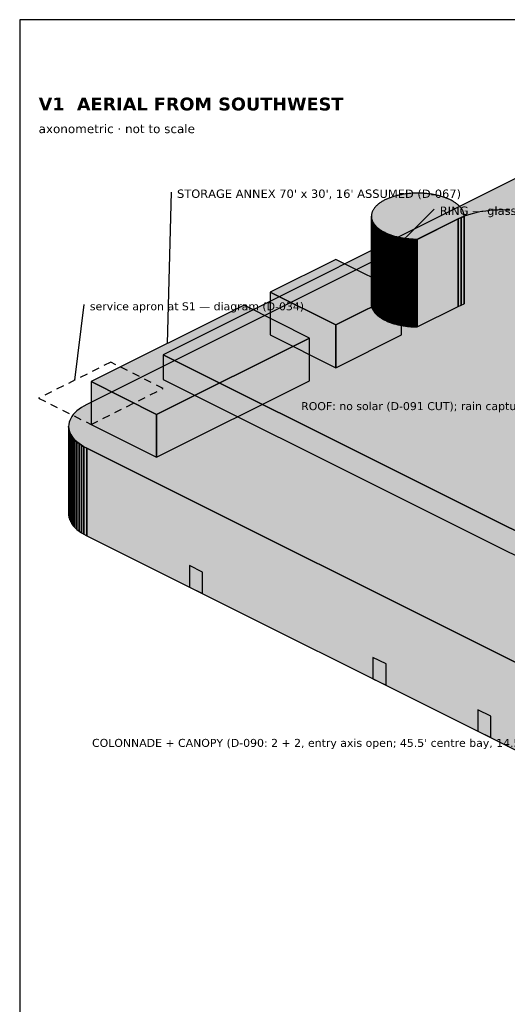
# Model space of a CAD drawing. Header units: inches. Extents: x 0.5 to 16.5, y 0.5 to 10.5.
# Tile 7 of 18: x 0.5 to 3.1, y 5.3 to 10.5. Entities that reach past the tile are written whole.
import ezdxf
from ezdxf.enums import TextEntityAlignment as Align

# ---------------------------------------------------------------- set-up
doc = ezdxf.new("R2010")
doc.units = ezdxf.units.IN
doc.header["$MEASUREMENT"] = 0
for name, color, linetype in [('A-ANNO-TEXT', 7, 'Continuous'), ('A-ANNO-VIEW', 7, 'Continuous'), ('A-MASS', 7, 'Continuous'), ('C-SITE-DIAG', 7, 'Continuous'), ('G-ANNO-TTLB', 7, 'Continuous')]:
    doc.layers.add(name, color=color, linetype=linetype)
doc.styles.add('KS-BOLD', font='DejaVuSans-Bold.ttf')
doc.styles.add('KS-REG', font='DejaVuSans.ttf')

msp = doc.modelspace()

# ---------------------------------------------------------------- hatches: boundary and pattern name
at = {"layer": 'A-MASS', "true_color": 0xc9c6be}
for points in [[(3.7054, 7.5044), (5.5641, 8.4338), (3.1167, 9.6575), (1.258, 8.7281)], [(2.7803, 9.5447), (2.7761, 9.5469), (2.7718, 9.549), (2.7674, 9.551), (2.7629, 9.553), (2.7583, 9.555), (2.7536, 9.5568), (2.7488, 9.5587), (2.744, 9.5604), (2.739, 9.5621), (2.734, 9.5638), (2.7288, 9.5653), (2.7237, 9.5668), (2.7184, 9.5683), (2.713, 9.5697), (2.7076, 9.571), (2.7022, 9.5722), (2.6967, 9.5734), (2.6911, 9.5745), (2.6854, 9.5756), (2.6798, 9.5766), (2.674, 9.5775), (2.6683, 9.5783), (2.6624, 9.5791), (2.6566, 9.5798), (2.6507, 9.5804), (2.6448, 9.5809), (2.6389, 9.5814), (2.6329, 9.5818), (2.6269, 9.5822), (2.621, 9.5824), (2.615, 9.5826), (2.609, 9.5827), (2.6029, 9.5827), (2.5969, 9.5827), (2.5909, 9.5826), (2.5849, 9.5824), (2.5789, 9.5822), (2.573, 9.5818), (2.567, 9.5814), (2.5611, 9.5809), (2.5552, 9.5804), (2.5493, 9.5798), (2.5434, 9.5791), (2.5376, 9.5783), (2.5319, 9.5775), (2.5261, 9.5766), (2.5204, 9.5756), (2.5148, 9.5745), (2.5092, 9.5734), (2.5037, 9.5722), (2.4982, 9.571), (2.4928, 9.5697), (2.4875, 9.5683), (2.4822, 9.5668), (2.477, 9.5653), (2.4719, 9.5638), (2.4669, 9.5621), (2.4619, 9.5604), (2.4571, 9.5587), (2.4523, 9.5568), (2.4476, 9.555), (2.443, 9.553), (2.4385, 9.551), (2.4341, 9.549), (2.4298, 9.5469), (2.4256, 9.5447), (2.4215, 9.5425), (2.4175, 9.5403), (2.4136, 9.538), (2.4099, 9.5356), (2.4062, 9.5332), (2.4027, 9.5308), (2.3993, 9.5283), (2.396, 9.5258), (2.3929, 9.5233), (2.3899, 9.5207), (2.387, 9.518), (2.3842, 9.5154), (2.3816, 9.5127), (2.3791, 9.5099), (2.3767, 9.5072), (2.3745, 9.5044), (2.3724, 9.5016), (2.3704, 9.4987), (2.3686, 9.4958), (2.3669, 9.493), (2.3654, 9.4901), (2.364, 9.4871), (2.3628, 9.4842), (2.3617, 9.4812), (2.3607, 9.4783), (2.3599, 9.4753), (2.3592, 9.4723), (2.3587, 9.4693), (2.3583, 9.4663), (2.3581, 9.4633), (2.3581, 9.4603), (2.3581, 9.4573), (2.3583, 9.4543), (2.3587, 9.4513), (2.3592, 9.4483), (2.3599, 9.4453), (2.3607, 9.4423), (2.3617, 9.4394), (2.3628, 9.4364), (2.364, 9.4335), (2.3654, 9.4306), (2.3669, 9.4276), (2.3686, 9.4248), (2.3704, 9.4219), (2.3724, 9.4191), (2.3745, 9.4162), (2.3767, 9.4134), (2.3791, 9.4107), (2.3816, 9.4079), (2.3842, 9.4052), (2.387, 9.4026), (2.3899, 9.3999), (2.3929, 9.3974), (2.396, 9.3948), (2.3993, 9.3923), (2.4027, 9.3898), (2.4062, 9.3874), (2.4099, 9.385), (2.4136, 9.3826), (2.4175, 9.3803), (2.4215, 9.3781), (2.4256, 9.3759), (2.4298, 9.3737), (2.4341, 9.3716), (2.4385, 9.3696), (2.443, 9.3676), (2.4476, 9.3657), (2.4523, 9.3638), (2.4571, 9.362), (2.4619, 9.3602), (2.4669, 9.3585), (2.4719, 9.3569), (2.477, 9.3553), (2.4822, 9.3538), (2.4875, 9.3523), (2.4928, 9.3509), (2.4982, 9.3496), (2.5037, 9.3484), (2.5092, 9.3472), (2.5148, 9.3461), (2.5204, 9.345), (2.5261, 9.344), (2.5319, 9.3431), (2.5376, 9.3423), (2.5434, 9.3415), (2.5493, 9.3408), (2.5552, 9.3402), (2.5611, 9.3397), (2.567, 9.3392), (2.573, 9.3388), (2.5789, 9.3384), (2.5849, 9.3382), (2.5909, 9.338), (2.5969, 9.3379), (2.6005, 9.3379), (2.8165, 9.4459), (2.8321, 9.4532), (2.8478, 9.4596), (2.8478, 9.4603), (2.8478, 9.4633), (2.8475, 9.4663), (2.8472, 9.4693), (2.8467, 9.4723), (2.846, 9.4753), (2.8452, 9.4783), (2.8442, 9.4812), (2.8431, 9.4842), (2.8419, 9.4871), (2.8405, 9.4901), (2.839, 9.493), (2.8373, 9.4958), (2.8355, 9.4987), (2.8335, 9.5016), (2.8314, 9.5044), (2.8292, 9.5072), (2.8268, 9.5099), (2.8243, 9.5127), (2.8217, 9.5154), (2.8189, 9.518), (2.816, 9.5207), (2.813, 9.5233), (2.8098, 9.5258), (2.8066, 9.5283), (2.8032, 9.5308), (2.7996, 9.5332), (2.796, 9.5356), (2.7922, 9.538), (2.7884, 9.5403), (2.7844, 9.5425)], [(3.2783, 9.4459), (3.2627, 9.4532), (3.2462, 9.46), (3.2288, 9.4662), (3.2107, 9.4718), (3.1918, 9.4769), (3.1724, 9.4813), (3.1524, 9.485), (3.1319, 9.4881), (3.1111, 9.4906), (3.09, 9.4923), (3.0688, 9.4933), (3.0474, 9.4937), (3.026, 9.4933), (3.0048, 9.4923), (2.9837, 9.4906), (2.9629, 9.4881), (2.9424, 9.485), (2.9224, 9.4813), (2.903, 9.4769), (2.8841, 9.4718), (2.866, 9.4662), (2.8486, 9.46), (2.8321, 9.4532), (2.8165, 9.4459), (0.854, 8.4646), (0.8394, 8.4568), (0.8258, 8.4485), (0.8134, 8.4399), (0.8021, 8.4308), (0.792, 8.4214), (0.7832, 8.4116), (0.7757, 8.4016), (0.7695, 8.3914), (0.7646, 8.381), (0.7611, 8.3705), (0.759, 8.3598), (0.7583, 8.3492), (0.759, 8.3385), (0.7611, 8.3278), (0.7646, 8.3173), (0.7695, 8.3069), (0.7757, 8.2967), (0.7832, 8.2867), (0.792, 8.277), (0.8021, 8.2675), (0.8134, 8.2585), (0.8258, 8.2498), (0.8394, 8.2415), (0.854, 8.2337), (3.3014, 7.01), (3.317, 7.0027), (3.3335, 6.9959), (3.3509, 6.9897), (3.369, 6.9841), (3.3878, 6.979), (3.4073, 6.9746), (3.4273, 6.9709), (3.4478, 6.9678), (3.4686, 6.9653), (3.4896, 6.9636), (3.5109, 6.9625), (3.5323, 6.9622), (3.5536, 6.9625), (3.5749, 6.9636), (3.596, 6.9653), (3.6168, 6.9678), (3.6372, 6.9709), (3.6572, 6.9746), (3.6767, 6.979), (3.6955, 6.9841), (3.7137, 6.9897), (3.731, 6.9959), (3.7476, 7.0027), (3.7631, 7.01), (5.7257, 7.9913), (5.7403, 7.9991), (5.7538, 8.0073), (5.7663, 8.016), (5.7776, 8.0251), (5.7877, 8.0345), (5.7965, 8.0443), (5.804, 8.0542), (5.8102, 8.0645), (5.8151, 8.0749), (5.8185, 8.0854), (5.8206, 8.0961), (5.8213, 8.1067), (5.8206, 8.1174), (5.8185, 8.128), (5.8151, 8.1386), (5.8102, 8.149), (5.804, 8.1592), (5.7965, 8.1692), (5.7877, 8.1789), (5.7776, 8.1884), (5.7663, 8.1974), (5.7538, 8.2061), (5.7403, 8.2144), (5.7257, 8.2222)]]:
    msp.add_hatch(color=7, dxfattribs=at).paths.add_polyline_path(points)
at = {"layer": 'A-MASS', "true_color": 0xa19e98}
for points in [[(2.3581, 8.9973), (2.3581, 8.9942), (2.3581, 9.4573), (2.3581, 9.4603)], [(2.3581, 8.9942), (2.3583, 8.9912), (2.3583, 9.4543), (2.3581, 9.4573)], [(2.3583, 8.9912), (2.3587, 8.9882), (2.3587, 9.4513), (2.3583, 9.4543)], [(2.3587, 8.9882), (2.3592, 8.9853), (2.3592, 9.4483), (2.3587, 9.4513)], [(2.3592, 8.9853), (2.3599, 8.9823), (2.3599, 9.4453), (2.3592, 9.4483)], [(2.3599, 8.9823), (2.3607, 8.9793), (2.3607, 9.4423), (2.3599, 9.4453)], [(2.3607, 8.9793), (2.3617, 8.9763), (2.3617, 9.4394), (2.3607, 9.4423)], [(2.3617, 8.9763), (2.3628, 8.9734), (2.3628, 9.4364), (2.3617, 9.4394)], [(2.3628, 8.9734), (2.364, 8.9704), (2.364, 9.4335), (2.3628, 9.4364)], [(2.364, 8.9704), (2.3654, 8.9675), (2.3654, 9.4306), (2.364, 9.4335)], [(2.3654, 8.9675), (2.3669, 8.9646), (2.3669, 9.4276), (2.3654, 9.4306)], [(2.3669, 8.9646), (2.3686, 8.9617), (2.3686, 9.4248), (2.3669, 9.4276)], [(2.3686, 8.9617), (2.3704, 8.9588), (2.3704, 9.4219), (2.3686, 9.4248)], [(2.3704, 8.9588), (2.3724, 8.956), (2.3724, 9.4191), (2.3704, 9.4219)], [(2.3724, 8.956), (2.3745, 8.9532), (2.3745, 9.4162), (2.3724, 9.4191)], [(2.3745, 8.9532), (2.3767, 8.9504), (2.3767, 9.4134), (2.3745, 9.4162)], [(2.3767, 8.9504), (2.3791, 8.9476), (2.3791, 9.4107), (2.3767, 9.4134)], [(2.3791, 8.9476), (2.3816, 8.9449), (2.3816, 9.4079), (2.3791, 9.4107)], [(2.3816, 8.9449), (2.3842, 8.9422), (2.3842, 9.4052), (2.3816, 9.4079)], [(2.3842, 8.9422), (2.387, 8.9395), (2.387, 9.4026), (2.3842, 9.4052)], [(2.387, 8.9395), (2.3899, 8.9369), (2.3899, 9.3999), (2.387, 9.4026)], [(2.3899, 8.9369), (2.3929, 8.9343), (2.3929, 9.3974), (2.3899, 9.3999)], [(2.3929, 8.9343), (2.396, 8.9317), (2.396, 9.3948), (2.3929, 9.3974)], [(2.396, 8.9317), (2.3993, 8.9292), (2.3993, 9.3923), (2.396, 9.3948)], [(2.3993, 8.9292), (2.4027, 8.9267), (2.4027, 9.3898), (2.3993, 9.3923)], [(2.4027, 8.9267), (2.4062, 8.9243), (2.4062, 9.3874), (2.4027, 9.3898)], [(2.4062, 8.9243), (2.4099, 8.9219), (2.4099, 9.385), (2.4062, 9.3874)], [(2.4099, 8.9219), (2.4136, 8.9196), (2.4136, 9.3826), (2.4099, 9.385)], [(2.4136, 8.9196), (2.4175, 8.9173), (2.4175, 9.3803), (2.4136, 9.3826)], [(2.4175, 8.9173), (2.4215, 8.915), (2.4215, 9.3781), (2.4175, 9.3803)], [(2.4215, 8.915), (2.4256, 8.9128), (2.4256, 9.3759), (2.4215, 9.3781)], [(2.4256, 8.9128), (2.4298, 8.9107), (2.4298, 9.3737), (2.4256, 9.3759)], [(2.4298, 8.9107), (2.4341, 8.9086), (2.4341, 9.3716), (2.4298, 9.3737)], [(2.4341, 8.9086), (2.4385, 8.9065), (2.4385, 9.3696), (2.4341, 9.3716)], [(2.4385, 8.9065), (2.443, 8.9045), (2.443, 9.3676), (2.4385, 9.3696)], [(2.443, 8.9045), (2.4476, 8.9026), (2.4476, 9.3657), (2.443, 9.3676)], [(2.4476, 8.9026), (2.4523, 8.9007), (2.4523, 9.3638), (2.4476, 9.3657)], [(2.4523, 8.9007), (2.4571, 8.8989), (2.4571, 9.362), (2.4523, 9.3638)], [(2.4571, 8.8989), (2.4619, 8.8971), (2.4619, 9.3602), (2.4571, 9.362)], [(2.4619, 8.8971), (2.4669, 8.8954), (2.4669, 9.3585), (2.4619, 9.3602)], [(2.4669, 8.8954), (2.4719, 8.8938), (2.4719, 9.3569), (2.4669, 9.3585)], [(2.4719, 8.8938), (2.477, 8.8922), (2.477, 9.3553), (2.4719, 9.3569)], [(2.477, 8.8922), (2.4822, 8.8907), (2.4822, 9.3538), (2.477, 9.3553)], [(2.4822, 8.8907), (2.4875, 8.8893), (2.4875, 9.3523), (2.4822, 9.3538)], [(2.4875, 8.8893), (2.4928, 8.8879), (2.4928, 9.3509), (2.4875, 9.3523)], [(2.4928, 8.8879), (2.4982, 8.8866), (2.4982, 9.3496), (2.4928, 9.3509)], [(2.4982, 8.8866), (2.5037, 8.8853), (2.5037, 9.3484), (2.4982, 9.3496)], [(2.5037, 8.8853), (2.5092, 8.8841), (2.5092, 9.3472), (2.5037, 9.3484)], [(2.5092, 8.8841), (2.5148, 8.883), (2.5148, 9.3461), (2.5092, 9.3472)], [(2.5148, 8.883), (2.5204, 8.882), (2.5204, 9.345), (2.5148, 9.3461)], [(2.5204, 8.882), (2.5261, 8.881), (2.5261, 9.344), (2.5204, 9.345)], [(2.5261, 8.881), (2.5319, 8.8801), (2.5319, 9.3431), (2.5261, 9.344)], [(2.5319, 8.8801), (2.5376, 8.8792), (2.5376, 9.3423), (2.5319, 9.3431)], [(2.5376, 8.8792), (2.5434, 8.8785), (2.5434, 9.3415), (2.5376, 9.3423)], [(2.5434, 8.8785), (2.5493, 8.8778), (2.5493, 9.3408), (2.5434, 9.3415)], [(2.5493, 8.8778), (2.5552, 8.8772), (2.5552, 9.3402), (2.5493, 9.3408)], [(2.5552, 8.8772), (2.5611, 8.8766), (2.5611, 9.3397), (2.5552, 9.3402)], [(2.5611, 8.8766), (2.567, 8.8761), (2.567, 9.3392), (2.5611, 9.3397)], [(2.567, 8.8761), (2.573, 8.8757), (2.573, 9.3388), (2.567, 9.3392)], [(2.573, 8.8757), (2.5789, 8.8754), (2.5789, 9.3384), (2.573, 9.3388)], [(2.5789, 8.8754), (2.5849, 8.8751), (2.5849, 9.3382), (2.5789, 9.3384)], [(2.5849, 8.8751), (2.5909, 8.875), (2.5909, 9.338), (2.5849, 9.3382)], [(2.5909, 8.875), (2.5969, 8.8748), (2.5969, 9.3379), (2.5909, 9.338)], [(2.5969, 8.8748), (2.6005, 8.8748), (2.6005, 9.3379), (2.5969, 9.3379)], [(1.258, 8.5974), (3.7054, 7.3737), (3.7054, 7.5044), (1.258, 8.7281)], [(0.7583, 7.8861), (0.759, 7.8754), (0.759, 8.3385), (0.7583, 8.3492)], [(0.759, 7.8754), (0.7611, 7.8648), (0.7611, 8.3278), (0.759, 8.3385)], [(0.7611, 7.8648), (0.7646, 7.8543), (0.7646, 8.3173), (0.7611, 8.3278)], [(0.7646, 7.8543), (0.7695, 7.8439), (0.7695, 8.3069), (0.7646, 8.3173)], [(0.7695, 7.8439), (0.7757, 7.8336), (0.7757, 8.2967), (0.7695, 8.3069)], [(0.7757, 7.8336), (0.7832, 7.8236), (0.7832, 8.2867), (0.7757, 8.2967)], [(0.7832, 7.8236), (0.792, 7.8139), (0.792, 8.277), (0.7832, 8.2867)], [(0.792, 7.8139), (0.8021, 7.8045), (0.8021, 8.2675), (0.792, 8.277)], [(0.8021, 7.8045), (0.8134, 7.7954), (0.8134, 8.2585), (0.8021, 8.2675)], [(0.8134, 7.7954), (0.8258, 7.7867), (0.8258, 8.2498), (0.8134, 8.2585)], [(0.8258, 7.7867), (0.8394, 7.7785), (0.8394, 8.2415), (0.8258, 8.2498)], [(0.8394, 7.7785), (0.854, 7.7707), (0.854, 8.2337), (0.8394, 8.2415)], [(0.854, 7.7707), (3.3014, 6.547), (3.3014, 7.01), (0.854, 8.2337)]]:
    msp.add_hatch(color=7, dxfattribs=at).paths.add_polyline_path(points)
at = {"layer": 'A-MASS', "true_color": 0xb5b2ab}
for points in [[(2.6005, 8.8748), (2.8165, 8.9828), (2.8165, 9.4459), (2.6005, 9.3379)], [(2.8165, 8.9828), (2.8321, 8.9901), (2.8321, 9.4532), (2.8165, 9.4459)], [(2.8321, 8.9901), (2.8478, 8.9966), (2.8478, 9.4596), (2.8321, 9.4532)], [(2.8478, 8.9966), (2.8478, 8.9973), (2.8478, 9.4603), (2.8478, 9.4596)]]:
    msp.add_hatch(color=7, dxfattribs=at).paths.add_polyline_path(points)
at = {"layer": 'A-MASS', "true_color": 0x3f5564}
for points in [[(2.3617, 9.0046), (2.3628, 9.0016), (2.3628, 9.4081), (2.3617, 9.4111)], [(2.3745, 8.9815), (2.3767, 8.9787), (2.3767, 9.3852), (2.3745, 9.388)], [(2.396, 8.96), (2.3993, 8.9575), (2.3993, 9.364), (2.396, 9.3665)], [(2.4256, 8.9411), (2.4298, 8.9389), (2.4298, 9.3454), (2.4256, 9.3476)], [(2.4619, 8.9254), (2.4669, 8.9237), (2.4669, 9.3302), (2.4619, 9.3319)], [(2.5037, 8.9136), (2.5092, 8.9124), (2.5092, 9.3189), (2.5037, 9.3201)], [(2.5493, 8.9061), (2.5552, 8.9054), (2.5552, 9.3119), (2.5493, 9.3126)], [(2.5969, 8.9031), (2.6005, 8.9031), (2.6005, 9.3096), (2.5969, 9.3096)], [(0.7583, 8.1689), (0.759, 8.1582), (0.759, 8.3102), (0.7583, 8.3209)], [(0.759, 8.1582), (0.7611, 8.1476), (0.7611, 8.2996), (0.759, 8.3102)], [(0.7611, 8.1476), (0.7646, 8.137), (0.7646, 8.289), (0.7611, 8.2996)], [(0.7646, 8.137), (0.7695, 8.1266), (0.7695, 8.2786), (0.7646, 8.289)], [(0.7695, 8.1266), (0.7757, 8.1164), (0.7757, 8.2684), (0.7695, 8.2786)], [(0.7757, 8.1164), (0.7832, 8.1064), (0.7832, 8.2584), (0.7757, 8.2684)], [(0.7832, 8.1064), (0.792, 8.0967), (0.792, 8.2487), (0.7832, 8.2584)], [(0.792, 8.0967), (0.8021, 8.0873), (0.8021, 8.2393), (0.792, 8.2487)], [(0.8021, 8.0873), (0.8134, 8.0782), (0.8134, 8.2302), (0.8021, 8.2393)], [(0.8134, 8.0782), (0.8258, 8.0695), (0.8258, 8.2215), (0.8134, 8.2302)], [(0.8258, 8.0695), (0.8394, 8.0612), (0.8394, 8.2132), (0.8258, 8.2215)], [(0.8394, 8.0612), (0.854, 8.0534), (0.854, 8.2054), (0.8394, 8.2132)], [(0.854, 8.0534), (3.3014, 6.8297), (3.3014, 6.9817), (0.854, 8.2054)], [(0.7583, 7.9073), (0.759, 7.8966), (0.759, 8.0946), (0.7583, 8.1053)], [(0.759, 7.8966), (0.7611, 7.886), (0.7611, 8.084), (0.759, 8.0946)], [(0.7611, 7.886), (0.7646, 7.8755), (0.7646, 8.0734), (0.7611, 8.084)], [(0.7646, 7.8755), (0.7695, 7.8651), (0.7695, 8.063), (0.7646, 8.0734)], [(0.7695, 7.8651), (0.7757, 7.8548), (0.7757, 8.0528), (0.7695, 8.063)], [(0.7757, 7.8548), (0.7832, 7.8448), (0.7832, 8.0428), (0.7757, 8.0528)], [(0.7832, 7.8448), (0.792, 7.8351), (0.792, 8.0331), (0.7832, 8.0428)], [(0.792, 7.8351), (0.8021, 7.8257), (0.8021, 8.0236), (0.792, 8.0331)], [(0.8021, 7.8257), (0.8134, 7.8166), (0.8134, 8.0146), (0.8021, 8.0236)], [(0.8134, 7.8166), (0.8258, 7.8079), (0.8258, 8.0059), (0.8134, 8.0146)], [(0.8258, 7.8079), (0.8394, 7.7997), (0.8394, 7.9976), (0.8258, 8.0059)], [(0.8394, 7.7997), (0.854, 7.7919), (0.854, 7.9898), (0.8394, 7.9976)], [(0.854, 7.7919), (3.3014, 6.5682), (3.3014, 6.7661), (0.854, 7.9898)]]:
    msp.add_hatch(color=7, dxfattribs=at).paths.add_polyline_path(points)
at = {"layer": 'A-MASS', "true_color": 0xb0b0b0}
for points in [[(2.17, 8.8858), (2.5164, 9.059), (2.17, 9.2321), (1.8237, 9.059)], [(1.2234, 8.4125), (2.0315, 8.8165), (1.6852, 8.9897), (0.8771, 8.5857)]]:
    msp.add_hatch(color=7, dxfattribs=at).paths.add_polyline_path(points)
at = {"layer": 'A-MASS', "true_color": 0x8d8d8d}
for points in [[(1.8237, 8.8327), (2.17, 8.6596), (2.17, 8.8858), (1.8237, 9.059)], [(0.8771, 8.3594), (1.2234, 8.1863), (1.2234, 8.4125), (0.8771, 8.5857)]]:
    msp.add_hatch(color=7, dxfattribs=at).paths.add_polyline_path(points)
at = {"layer": 'A-MASS', "true_color": 0x9e9e9e}
for points in [[(2.17, 8.6596), (2.5164, 8.8327), (2.5164, 9.059), (2.17, 8.8858)], [(1.2234, 8.1863), (2.0315, 8.5903), (2.0315, 8.8165), (1.2234, 8.4125)]]:
    msp.add_hatch(color=7, dxfattribs=at).paths.add_polyline_path(points)
at = {"layer": 'A-MASS', "true_color": 0x151515}
for points in [[(1.3966, 7.4994), (1.4658, 7.4647), (1.4658, 7.5779), (1.3966, 7.6125)], [(2.3663, 7.0145), (2.4356, 6.9799), (2.4356, 7.093), (2.3663, 7.1276)], [(2.9204, 6.7374), (2.9897, 6.7028), (2.9897, 6.8159), (2.9204, 6.8506)]]:
    msp.add_hatch(color=7, dxfattribs=at).paths.add_polyline_path(points)

# ---------------------------------------------------------------- linework, layer by layer
at = {"layer": 'A-ANNO-TEXT'}
for p, q in [((1.2811, 8.7877), (1.3011, 9.5877)), ((2.3894, 9.1977), (2.6894, 9.4977)), ((0.7905, 8.5932), (0.8405, 8.9932))]:
    msp.add_line(p, q, dxfattribs=at)
at = {"layer": 'A-MASS'}
for points in [[(3.7054, 7.5044), (5.5641, 8.4338), (3.1167, 9.6575), (1.258, 8.7281)], [(2.7803, 9.5447), (2.7761, 9.5469), (2.7718, 9.549), (2.7674, 9.551), (2.7629, 9.553), (2.7583, 9.555), (2.7536, 9.5568), (2.7488, 9.5587), (2.744, 9.5604), (2.739, 9.5621), (2.734, 9.5638), (2.7288, 9.5653), (2.7237, 9.5668), (2.7184, 9.5683), (2.713, 9.5697), (2.7076, 9.571), (2.7022, 9.5722), (2.6967, 9.5734), (2.6911, 9.5745), (2.6854, 9.5756), (2.6798, 9.5766), (2.674, 9.5775), (2.6683, 9.5783), (2.6624, 9.5791), (2.6566, 9.5798), (2.6507, 9.5804), (2.6448, 9.5809), (2.6389, 9.5814), (2.6329, 9.5818), (2.6269, 9.5822), (2.621, 9.5824), (2.615, 9.5826), (2.609, 9.5827), (2.6029, 9.5827), (2.5969, 9.5827), (2.5909, 9.5826), (2.5849, 9.5824), (2.5789, 9.5822), (2.573, 9.5818), (2.567, 9.5814), (2.5611, 9.5809), (2.5552, 9.5804), (2.5493, 9.5798), (2.5434, 9.5791), (2.5376, 9.5783), (2.5319, 9.5775), (2.5261, 9.5766), (2.5204, 9.5756), (2.5148, 9.5745), (2.5092, 9.5734), (2.5037, 9.5722), (2.4982, 9.571), (2.4928, 9.5697), (2.4875, 9.5683), (2.4822, 9.5668), (2.477, 9.5653), (2.4719, 9.5638), (2.4669, 9.5621), (2.4619, 9.5604), (2.4571, 9.5587), (2.4523, 9.5568), (2.4476, 9.555), (2.443, 9.553), (2.4385, 9.551), (2.4341, 9.549), (2.4298, 9.5469), (2.4256, 9.5447), (2.4215, 9.5425), (2.4175, 9.5403), (2.4136, 9.538), (2.4099, 9.5356), (2.4062, 9.5332), (2.4027, 9.5308), (2.3993, 9.5283), (2.396, 9.5258), (2.3929, 9.5233), (2.3899, 9.5207), (2.387, 9.518), (2.3842, 9.5154), (2.3816, 9.5127), (2.3791, 9.5099), (2.3767, 9.5072), (2.3745, 9.5044), (2.3724, 9.5016), (2.3704, 9.4987), (2.3686, 9.4958), (2.3669, 9.493), (2.3654, 9.4901), (2.364, 9.4871), (2.3628, 9.4842), (2.3617, 9.4812), (2.3607, 9.4783), (2.3599, 9.4753), (2.3592, 9.4723), (2.3587, 9.4693), (2.3583, 9.4663), (2.3581, 9.4633), (2.3581, 9.4603), (2.3581, 9.4573), (2.3583, 9.4543), (2.3587, 9.4513), (2.3592, 9.4483), (2.3599, 9.4453), (2.3607, 9.4423), (2.3617, 9.4394), (2.3628, 9.4364), (2.364, 9.4335), (2.3654, 9.4306), (2.3669, 9.4276), (2.3686, 9.4248), (2.3704, 9.4219), (2.3724, 9.4191), (2.3745, 9.4162), (2.3767, 9.4134), (2.3791, 9.4107), (2.3816, 9.4079), (2.3842, 9.4052), (2.387, 9.4026), (2.3899, 9.3999), (2.3929, 9.3974), (2.396, 9.3948), (2.3993, 9.3923), (2.4027, 9.3898), (2.4062, 9.3874), (2.4099, 9.385), (2.4136, 9.3826), (2.4175, 9.3803), (2.4215, 9.3781), (2.4256, 9.3759), (2.4298, 9.3737), (2.4341, 9.3716), (2.4385, 9.3696), (2.443, 9.3676), (2.4476, 9.3657), (2.4523, 9.3638), (2.4571, 9.362), (2.4619, 9.3602), (2.4669, 9.3585), (2.4719, 9.3569), (2.477, 9.3553), (2.4822, 9.3538), (2.4875, 9.3523), (2.4928, 9.3509), (2.4982, 9.3496), (2.5037, 9.3484), (2.5092, 9.3472), (2.5148, 9.3461), (2.5204, 9.345), (2.5261, 9.344), (2.5319, 9.3431), (2.5376, 9.3423), (2.5434, 9.3415), (2.5493, 9.3408), (2.5552, 9.3402), (2.5611, 9.3397), (2.567, 9.3392), (2.573, 9.3388), (2.5789, 9.3384), (2.5849, 9.3382), (2.5909, 9.338), (2.5969, 9.3379), (2.6005, 9.3379), (2.8165, 9.4459), (2.8321, 9.4532), (2.8478, 9.4596), (2.8478, 9.4603), (2.8478, 9.4633), (2.8475, 9.4663), (2.8472, 9.4693), (2.8467, 9.4723), (2.846, 9.4753), (2.8452, 9.4783), (2.8442, 9.4812), (2.8431, 9.4842), (2.8419, 9.4871), (2.8405, 9.4901), (2.839, 9.493), (2.8373, 9.4958), (2.8355, 9.4987), (2.8335, 9.5016), (2.8314, 9.5044), (2.8292, 9.5072), (2.8268, 9.5099), (2.8243, 9.5127), (2.8217, 9.5154), (2.8189, 9.518), (2.816, 9.5207), (2.813, 9.5233), (2.8098, 9.5258), (2.8066, 9.5283), (2.8032, 9.5308), (2.7996, 9.5332), (2.796, 9.5356), (2.7922, 9.538), (2.7884, 9.5403), (2.7844, 9.5425)], [(2.3581, 8.9973), (2.3581, 8.9942), (2.3581, 9.4573), (2.3581, 9.4603)], [(2.3581, 8.9942), (2.3583, 8.9912), (2.3583, 9.4543), (2.3581, 9.4573)], [(2.3583, 8.9912), (2.3587, 8.9882), (2.3587, 9.4513), (2.3583, 9.4543)], [(2.3587, 8.9882), (2.3592, 8.9853), (2.3592, 9.4483), (2.3587, 9.4513)], [(2.3592, 8.9853), (2.3599, 8.9823), (2.3599, 9.4453), (2.3592, 9.4483)], [(2.3599, 8.9823), (2.3607, 8.9793), (2.3607, 9.4423), (2.3599, 9.4453)], [(2.3607, 8.9793), (2.3617, 8.9763), (2.3617, 9.4394), (2.3607, 9.4423)], [(2.3617, 8.9763), (2.3628, 8.9734), (2.3628, 9.4364), (2.3617, 9.4394)], [(2.3628, 8.9734), (2.364, 8.9704), (2.364, 9.4335), (2.3628, 9.4364)], [(2.364, 8.9704), (2.3654, 8.9675), (2.3654, 9.4306), (2.364, 9.4335)], [(2.3654, 8.9675), (2.3669, 8.9646), (2.3669, 9.4276), (2.3654, 9.4306)], [(2.3669, 8.9646), (2.3686, 8.9617), (2.3686, 9.4248), (2.3669, 9.4276)], [(2.6005, 8.8748), (2.8165, 8.9828), (2.8165, 9.4459), (2.6005, 9.3379)], [(2.8165, 8.9828), (2.8321, 8.9901), (2.8321, 9.4532), (2.8165, 9.4459)], [(2.8321, 8.9901), (2.8478, 8.9966), (2.8478, 9.4596), (2.8321, 9.4532)], [(2.8478, 8.9966), (2.8478, 8.9973), (2.8478, 9.4603), (2.8478, 9.4596)], [(2.3686, 8.9617), (2.3704, 8.9588), (2.3704, 9.4219), (2.3686, 9.4248)], [(2.3704, 8.9588), (2.3724, 8.956), (2.3724, 9.4191), (2.3704, 9.4219)], [(2.3724, 8.956), (2.3745, 8.9532), (2.3745, 9.4162), (2.3724, 9.4191)], [(2.3745, 8.9532), (2.3767, 8.9504), (2.3767, 9.4134), (2.3745, 9.4162)], [(2.3767, 8.9504), (2.3791, 8.9476), (2.3791, 9.4107), (2.3767, 9.4134)], [(2.3791, 8.9476), (2.3816, 8.9449), (2.3816, 9.4079), (2.3791, 9.4107)], [(2.3816, 8.9449), (2.3842, 8.9422), (2.3842, 9.4052), (2.3816, 9.4079)], [(2.3842, 8.9422), (2.387, 8.9395), (2.387, 9.4026), (2.3842, 9.4052)], [(2.387, 8.9395), (2.3899, 8.9369), (2.3899, 9.3999), (2.387, 9.4026)], [(2.3899, 8.9369), (2.3929, 8.9343), (2.3929, 9.3974), (2.3899, 9.3999)], [(2.3929, 8.9343), (2.396, 8.9317), (2.396, 9.3948), (2.3929, 9.3974)], [(2.396, 8.9317), (2.3993, 8.9292), (2.3993, 9.3923), (2.396, 9.3948)], [(2.3993, 8.9292), (2.4027, 8.9267), (2.4027, 9.3898), (2.3993, 9.3923)], [(2.4027, 8.9267), (2.4062, 8.9243), (2.4062, 9.3874), (2.4027, 9.3898)], [(2.4062, 8.9243), (2.4099, 8.9219), (2.4099, 9.385), (2.4062, 9.3874)], [(2.4099, 8.9219), (2.4136, 8.9196), (2.4136, 9.3826), (2.4099, 9.385)], [(2.4136, 8.9196), (2.4175, 8.9173), (2.4175, 9.3803), (2.4136, 9.3826)], [(2.4175, 8.9173), (2.4215, 8.915), (2.4215, 9.3781), (2.4175, 9.3803)], [(2.4215, 8.915), (2.4256, 8.9128), (2.4256, 9.3759), (2.4215, 9.3781)], [(2.4256, 8.9128), (2.4298, 8.9107), (2.4298, 9.3737), (2.4256, 9.3759)], [(2.4298, 8.9107), (2.4341, 8.9086), (2.4341, 9.3716), (2.4298, 9.3737)], [(2.4341, 8.9086), (2.4385, 8.9065), (2.4385, 9.3696), (2.4341, 9.3716)], [(2.4385, 8.9065), (2.443, 8.9045), (2.443, 9.3676), (2.4385, 9.3696)], [(2.443, 8.9045), (2.4476, 8.9026), (2.4476, 9.3657), (2.443, 9.3676)], [(2.4476, 8.9026), (2.4523, 8.9007), (2.4523, 9.3638), (2.4476, 9.3657)], [(2.4523, 8.9007), (2.4571, 8.8989), (2.4571, 9.362), (2.4523, 9.3638)], [(2.4571, 8.8989), (2.4619, 8.8971), (2.4619, 9.3602), (2.4571, 9.362)], [(2.4619, 8.8971), (2.4669, 8.8954), (2.4669, 9.3585), (2.4619, 9.3602)], [(2.4669, 8.8954), (2.4719, 8.8938), (2.4719, 9.3569), (2.4669, 9.3585)], [(2.4719, 8.8938), (2.477, 8.8922), (2.477, 9.3553), (2.4719, 9.3569)], [(2.477, 8.8922), (2.4822, 8.8907), (2.4822, 9.3538), (2.477, 9.3553)], [(2.4822, 8.8907), (2.4875, 8.8893), (2.4875, 9.3523), (2.4822, 9.3538)], [(2.4875, 8.8893), (2.4928, 8.8879), (2.4928, 9.3509), (2.4875, 9.3523)], [(2.4928, 8.8879), (2.4982, 8.8866), (2.4982, 9.3496), (2.4928, 9.3509)], [(2.4982, 8.8866), (2.5037, 8.8853), (2.5037, 9.3484), (2.4982, 9.3496)], [(2.5037, 8.8853), (2.5092, 8.8841), (2.5092, 9.3472), (2.5037, 9.3484)], [(2.5092, 8.8841), (2.5148, 8.883), (2.5148, 9.3461), (2.5092, 9.3472)], [(2.5148, 8.883), (2.5204, 8.882), (2.5204, 9.345), (2.5148, 9.3461)], [(2.5204, 8.882), (2.5261, 8.881), (2.5261, 9.344), (2.5204, 9.345)], [(2.5261, 8.881), (2.5319, 8.8801), (2.5319, 9.3431), (2.5261, 9.344)], [(2.5319, 8.8801), (2.5376, 8.8792), (2.5376, 9.3423), (2.5319, 9.3431)], [(2.5376, 8.8792), (2.5434, 8.8785), (2.5434, 9.3415), (2.5376, 9.3423)], [(2.5434, 8.8785), (2.5493, 8.8778), (2.5493, 9.3408), (2.5434, 9.3415)], [(2.5493, 8.8778), (2.5552, 8.8772), (2.5552, 9.3402), (2.5493, 9.3408)], [(2.5552, 8.8772), (2.5611, 8.8766), (2.5611, 9.3397), (2.5552, 9.3402)], [(2.5611, 8.8766), (2.567, 8.8761), (2.567, 9.3392), (2.5611, 9.3397)], [(2.567, 8.8761), (2.573, 8.8757), (2.573, 9.3388), (2.567, 9.3392)], [(2.573, 8.8757), (2.5789, 8.8754), (2.5789, 9.3384), (2.573, 9.3388)], [(2.5789, 8.8754), (2.5849, 8.8751), (2.5849, 9.3382), (2.5789, 9.3384)], [(2.5849, 8.8751), (2.5909, 8.875), (2.5909, 9.338), (2.5849, 9.3382)], [(2.5909, 8.875), (2.5969, 8.8748), (2.5969, 9.3379), (2.5909, 9.338)], [(2.5969, 8.8748), (2.6005, 8.8748), (2.6005, 9.3379), (2.5969, 9.3379)], [(2.17, 8.8858), (2.5164, 9.059), (2.17, 9.2321), (1.8237, 9.059)], [(1.8237, 8.8327), (2.17, 8.6596), (2.17, 8.8858), (1.8237, 9.059)], [(2.17, 8.6596), (2.5164, 8.8327), (2.5164, 9.059), (2.17, 8.8858)], [(1.2234, 8.4125), (2.0315, 8.8165), (1.6852, 8.9897), (0.8771, 8.5857)], [(1.2234, 8.1863), (2.0315, 8.5903), (2.0315, 8.8165), (1.2234, 8.4125)], [(1.258, 8.5974), (3.7054, 7.3737), (3.7054, 7.5044), (1.258, 8.7281)], [(0.8771, 8.3594), (1.2234, 8.1863), (1.2234, 8.4125), (0.8771, 8.5857)], [(0.7583, 7.8861), (0.759, 7.8754), (0.759, 8.3385), (0.7583, 8.3492)], [(0.759, 7.8754), (0.7611, 7.8648), (0.7611, 8.3278), (0.759, 8.3385)], [(0.7611, 7.8648), (0.7646, 7.8543), (0.7646, 8.3173), (0.7611, 8.3278)], [(0.7646, 7.8543), (0.7695, 7.8439), (0.7695, 8.3069), (0.7646, 8.3173)], [(0.7695, 7.8439), (0.7757, 7.8336), (0.7757, 8.2967), (0.7695, 8.3069)], [(0.7757, 7.8336), (0.7832, 7.8236), (0.7832, 8.2867), (0.7757, 8.2967)], [(0.7832, 7.8236), (0.792, 7.8139), (0.792, 8.277), (0.7832, 8.2867)], [(0.792, 7.8139), (0.8021, 7.8045), (0.8021, 8.2675), (0.792, 8.277)], [(0.8021, 7.8045), (0.8134, 7.7954), (0.8134, 8.2585), (0.8021, 8.2675)], [(0.8134, 7.7954), (0.8258, 7.7867), (0.8258, 8.2498), (0.8134, 8.2585)], [(0.8258, 7.7867), (0.8394, 7.7785), (0.8394, 8.2415), (0.8258, 8.2498)], [(0.8394, 7.7785), (0.854, 7.7707), (0.854, 8.2337), (0.8394, 8.2415)], [(0.854, 7.7707), (3.3014, 6.547), (3.3014, 7.01), (0.854, 8.2337)], [(1.3966, 7.4994), (1.4658, 7.4647), (1.4658, 7.5779), (1.3966, 7.6125)], [(2.3663, 7.0145), (2.4356, 6.9799), (2.4356, 7.093), (2.3663, 7.1276)], [(2.9204, 6.7374), (2.9897, 6.7028), (2.9897, 6.8159), (2.9204, 6.8506)]]:
    msp.add_lwpolyline(points, close=True, dxfattribs=at)
msp.add_lwpolyline([(3.09, 9.4923), (3.0688, 9.4933), (3.0474, 9.4937), (3.026, 9.4933), (3.0048, 9.4923), (2.9837, 9.4906), (2.9629, 9.4881), (2.9424, 9.485), (2.9224, 9.4813), (2.903, 9.4769), (2.8841, 9.4718), (2.866, 9.4662), (2.8486, 9.46), (2.8321, 9.4532), (2.8165, 9.4459), (0.854, 8.4646), (0.8394, 8.4568), (0.8258, 8.4485), (0.8134, 8.4399), (0.8021, 8.4308), (0.792, 8.4214), (0.7832, 8.4116), (0.7757, 8.4016), (0.7695, 8.3914), (0.7646, 8.381), (0.7611, 8.3705), (0.759, 8.3598), (0.7583, 8.3492), (0.759, 8.3385), (0.7611, 8.3278), (0.7646, 8.3173), (0.7695, 8.3069), (0.7757, 8.2967), (0.7832, 8.2867), (0.792, 8.277), (0.8021, 8.2675), (0.8134, 8.2585), (0.8258, 8.2498), (0.8394, 8.2415), (0.854, 8.2337), (3.3014, 7.01)], dxfattribs=at)
at = {"layer": 'C-SITE-DIAG'}
for p, q in [((0.9184, 8.6571), (0.8826, 8.6392)), ((0.981, 8.6884), (0.9452, 8.6706)), ((1.0076, 8.6751), (0.981, 8.6884)), ((1.0702, 8.6438), (1.0344, 8.6617)), ((0.7931, 8.5945), (0.7574, 8.5766)), ((0.8557, 8.6258), (0.82, 8.6079)), ((1.1328, 8.6125), (1.097, 8.6304)), ((1.1954, 8.5812), (1.1596, 8.5991)), ((0.7305, 8.5632), (0.6947, 8.5453)), ((1.258, 8.5499), (1.2223, 8.5678)), ((1.2527, 8.5473), (1.258, 8.5499)), ((0.6053, 8.5006), (0.6, 8.498)), ((0.6, 8.498), (0.6358, 8.4801)), ((0.6679, 8.5319), (0.6321, 8.514)), ((1.1275, 8.4846), (1.1633, 8.5025)), ((1.1901, 8.516), (1.2259, 8.5338)), ((0.6626, 8.4667), (0.6984, 8.4488)), ((1.0023, 8.422), (1.0381, 8.4399)), ((1.0649, 8.4533), (1.1007, 8.4712)), ((0.7252, 8.4354), (0.761, 8.4175)), ((0.7878, 8.404), (0.8236, 8.3862)), ((0.9397, 8.3907), (0.9755, 8.4086)), ((0.8504, 8.3727), (0.8771, 8.3594)), ((0.8771, 8.3594), (0.9128, 8.3773))]:
    msp.add_line(p, q, dxfattribs=at)
at = {"layer": 'G-ANNO-TTLB'}
msp.add_lwpolyline([(0.5, 0.5), (16.5, 0.5), (16.5, 10.5), (0.5, 10.5)], close=True, dxfattribs=at)

# ---------------------------------------------------------------- texts
at = {"layer": 'A-ANNO-TEXT', "style": 'KS-REG'}
for s, height, p in [("STORAGE ANNEX 70' x 30', 16' ASSUMED (D-067)", 0.044, (1.3311, 9.5577)), ("RING — glass bands + concrete slab edges · roof 32.75' ASSUMED · L2 17.75'", 0.044, (2.7194, 9.4677)), ('service apron at S1 — diagram (D-034)', 0.042, (0.8705, 8.9632))]:
    msp.add_text(s, height=height, dxfattribs=at).set_placement(p)
for s, p in [('ROOF: no solar (D-091 CUT); rain capture + skylights unsized (D-092, D-093)', (4.2124, 8.4353)), ("COLONNADE + CANOPY (D-090: 2 + 2, entry axis open; 45.5' centre bay, 14.5' sides, 12' deep ASSUMED)", (3.9422, 6.6541))]:
    msp.add_text(s, height=0.042, dxfattribs=at).set_placement(p, align=Align.RIGHT)
at = {"layer": 'A-ANNO-VIEW'}
for s, height, style, p in [('V1  AERIAL FROM SOUTHWEST', 0.068, 'KS-BOLD', (0.6, 10.02)), ('axonometric · not to scale', 0.046, 'KS-REG', (0.6, 9.9))]:
    msp.add_text(s, height=height, dxfattribs=dict(at, style=style)).set_placement(p)

doc.saveas('drawing.dxf')
